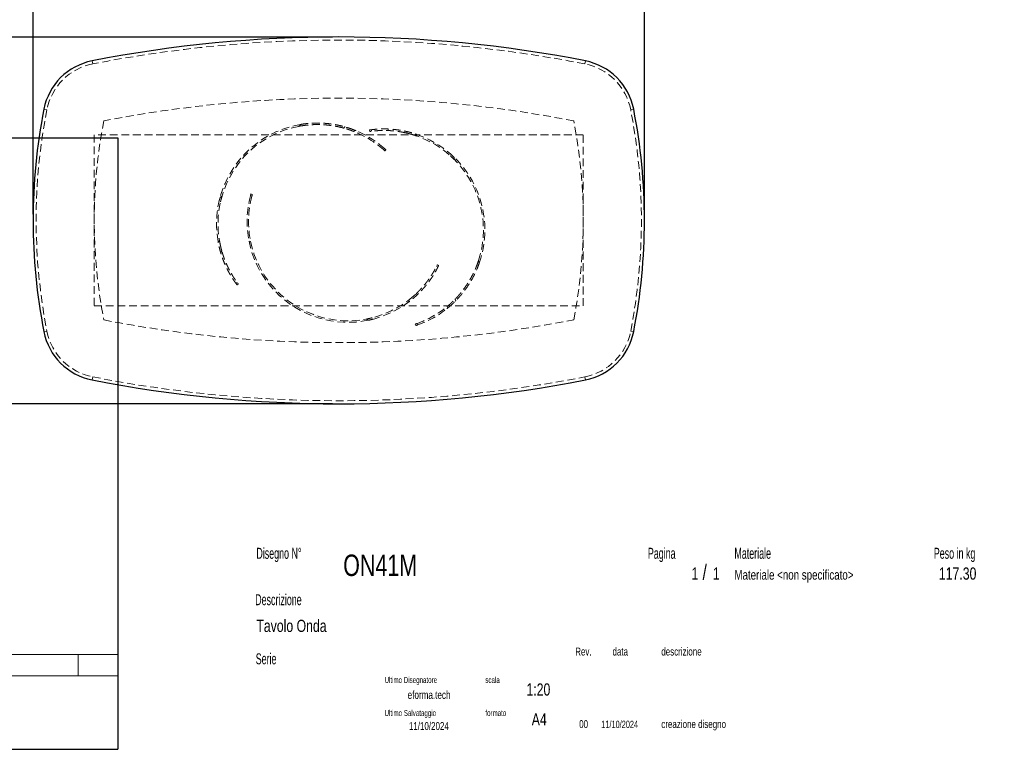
# Model space of a CAD drawing. Header units: millimetres. Extents: x 2 to 291, y 2 to 185.
# Tile 2 of 3: x 130 to 291, y 2 to 122. Entities that reach past the tile are written whole.
import ezdxf

# ---------------------------------------------------------------- set-up
doc = ezdxf.new("R2010")
doc.units = ezdxf.units.MM
doc.linetypes.add('HIDDEN', pattern=[1.905, 1.27, -0.635])
doc.layers.add('FORMAT', color=7, linetype='Continuous')
doc.styles.add('SLDTEXTSTYLE0', font='TXT', dxfattribs={"width": 0.605})
doc.styles.add('SLDTEXTSTYLE1', font='TXT', dxfattribs={"width": 0.75})
doc.dimstyles.new('SLDDIMSTYLE0', dxfattribs={"dimtxt": 1.8, "dimasz": 1.8, "dimexe": 0, "dimexo": 0.0625, "dimgap": 0.45, "dimtad": 1, "dimlfac": 20, "dimrnd": 1e-09, "dimzin": 12, "dimdsep": 46, "dimtxsty": 'SLDTEXTSTYLE1', "dimblk1": 'OBLIQUE', "dimblk2": 'OBLIQUE', "dimsah": 1, "dimcen": 0.09, "dimadec": 0, "dimazin": 3, "dimtfac": 1, "dimtmove": 0, "dimatfit": 0, "dimldrblk": 'OBLIQUE', "dimfxl": 0, "dimfrac": 2, "dimtolj": 1, "dimtzin": 12, "dimarcsym": 0})

# ---------------------------------------------------------------- blocks, each defined once
blk = doc.blocks.new('_Oblique')
at = {"color": 0, "linetype": 'ByBlock', "lineweight": -2}
blk.add_line((-0.5, -0.5), (0.5, 0.5), dxfattribs=at)
blk = doc.blocks.new('_D_1')
at = {"layer": 'FORMAT', "color": 7}
for p, q in [((122.13, 119.01), (122.13, 120.01)), ((181.13, 119.01), (121.13, 119.01)), ((122.13, 119.01), (122.13, 59.01)), ((181.13, 59.01), (121.13, 59.01)), ((122.13, 59.01), (122.13, 58.01))]:
    blk.add_line(p, q, dxfattribs=at)
at = {"layer": 'FORMAT', "color": 7, "xscale": 1.8, "yscale": 1.8}
for p, rotation in [((122.13, 119.01, 17.11), 270.0000000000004), ((122.13, 59.01, 17.11), 90.00000000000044)]:
    blk.add_blockref('_Oblique', p, dxfattribs=dict(at, rotation=rotation))
at = {"layer": 'FORMAT', "color": 7, "insert": (119.81, 86.94), "char_height": 1.8, "attachment_point": 1, "rotation": 90, "style": 'SLDTEXTSTYLE1'}
blk.add_mtext('1200', dxfattribs=at)
blk = doc.blocks.new('_D_2')
at = {"layer": 'FORMAT', "color": 7}
for p, q in [((132.13, 125.83), (131.13, 125.83)), ((132.13, 90.01), (132.13, 126.83)), ((132.13, 125.83), (232.13, 125.83)), ((232.13, 90.01), (232.13, 126.83)), ((232.13, 125.83), (233.13, 125.83))]:
    blk.add_line(p, q, dxfattribs=at)
at = {"layer": 'FORMAT', "color": 7, "xscale": 1.8, "yscale": 1.8}
blk.add_blockref('_Oblique', (132.13, 125.83, 17.11), dxfattribs=at)
at = {"layer": 'FORMAT', "color": 7, "xscale": 1.8, "yscale": 1.8, "rotation": 180.0000000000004}
blk.add_blockref('_Oblique', (232.13, 125.83, 17.11), dxfattribs=at)
at = {"layer": 'FORMAT', "color": 7, "insert": (181.82, 128.15), "char_height": 1.8, "attachment_point": 1, "style": 'SLDTEXTSTYLE1'}
blk.add_mtext('2000', dxfattribs=at)

msp = doc.modelspace()

# ---------------------------------------------------------------- linework, layer by layer
at = {"color": 7, "linetype": 'HIDDEN', "lineweight": 18}
for p, q in [((141.79068, 115.1025), (141.88674, 114.61182)), ((222.47633, 115.1025), (222.38028, 114.61182)), ((134.38879, 107.11415), (133.8981, 107.21022)), ((230.36891, 107.21022), (229.87822, 107.11415)), ((175.57625, 104.39885), (175.85842, 104.704)), ((175.57625, 104.39885), (175.83145, 104.44563)), ((182.86602, 104.12815), (182.91421, 104.11507)), ((183.10515, 104.32155), (182.91421, 104.11507)), ((182.91421, 104.11507), (183.00245, 104.08916)), ((183.10515, 104.32155), (183.06871, 104.33177)), ((183.20249, 104.2919), (183.10515, 104.32155)), ((184.10642, 103.73936), (184.63448, 103.53948)), ((184.76682, 103.75675), (184.58489, 103.56)), ((187.18772, 103.55383), (187.15163, 103.80121)), ((187.50115, 103.59644), (187.46506, 103.84387)), ((193.14369, 103.57424), (193.18237, 103.30907)), ((194.92691, 103.06711), (194.68029, 103.14892)), ((194.83336, 103.09971), (194.87395, 102.82142)), ((142.13351, 103.01404), (142.13351, 75.01404)), ((222.13351, 103.01404), (142.13351, 103.01404)), ((194.78654, 102.84998), (194.90606, 102.80905)), ((222.13351, 75.01404), (222.13351, 103.01404)), ((189.43062, 100.58333), (189.45165, 100.56452)), ((189.43178, 100.58234), (189.60154, 100.76592)), ((189.63887, 100.73244), (189.58927, 100.77649)), ((189.83583, 100.5534), (189.6661, 100.36985)), ((201.02484, 99.31461), (200.71631, 99.59998)), ((201.08483, 98.90335), (201.02484, 99.31461)), ((162.71092, 92.76583), (162.57641, 92.23063)), ((163.04179, 93.01734), (162.71092, 92.76583)), ((167.6803, 93.0512), (167.67136, 93.01689)), ((167.9143, 92.9584), (167.6737, 93.02648)), ((167.75691, 93.33166), (167.99746, 93.26359)), ((167.91394, 92.95691), (167.92118, 92.98418)), ((162.37919, 85.60523), (162.4212, 85.38001)), ((162.3945, 85.51592), (162.61839, 85.68611)), ((162.63269, 85.61147), (162.6148, 85.71206)), ((167.72035, 85.54751), (167.44975, 85.62409)), ((162.79684, 83.80762), (163.01018, 83.96979)), ((204.97976, 82.42667), (204.8972, 82.1807)), ((204.97976, 82.42667), (205.11026, 82.03208)), ((198.12325, 81.4831), (198.34837, 81.37427)), ((198.26369, 81.76653), (198.48877, 81.65772)), ((165.5078, 78.85894), (165.30873, 78.70762)), ((165.69676, 78.60527), (165.49773, 78.45398)), ((193.40804, 75.85907), (193.32649, 75.79752)), ((193.6012, 75.69008), (193.348, 75.81248)), ((193.53278, 75.6392), (193.71024, 75.7755)), ((194.94144, 76.82318), (194.70017, 76.93982)), ((201.18062, 76.14234), (201.11834, 76.08082)), ((201.21539, 76.17819), (201.18062, 76.14234)), ((201.26892, 75.87533), (201.18062, 76.14234)), ((201.19587, 75.8045), (201.26892, 75.87533)), ((201.26892, 75.87533), (201.2955, 75.90228)), ((142.13351, 75.01404), (222.13351, 75.01404)), ((199.97058, 74.69446), (199.88644, 74.94889)), ((186.62155, 72.86612), (186.99573, 72.68523)), ((134.38879, 70.91392), (133.8981, 70.81785)), ((194.71438, 71.80852), (194.63588, 72.04587)), ((194.93665, 72.14864), (194.91002, 72.13935)), ((194.93522, 72.14811), (195.01374, 71.91071)), ((194.98957, 71.90231), (195.02354, 71.91434)), ((230.36891, 70.81785), (229.87822, 70.91392)), ((141.88674, 63.41625), (141.79068, 62.92557)), ((222.38028, 63.41625), (222.47633, 62.92557))]:
    msp.add_line(p, q, dxfattribs=at)
at = {"color": 7, "linetype": 'Continuous', "lineweight": 25}
for centre, radius, start, end in [((182.13351, -90.98596), 210, 78.9241298, 101.0758702), ((143.71177, 105.28877), 10, 101.0758702, 168.9219752), ((220.55524, 105.28877), 10, 11.0780248, 78.9241298), ((226.83351, 89.01404), 94.7, 168.9219752, 191.0780248), ((137.43351, 89.01404), 94.7, 348.9219752, 11.0780248), ((143.71177, 72.7393), 10, 191.0780248, 258.9241298), ((220.55524, 72.7393), 10, 281.0758702, 348.9219752), ((182.13351, 269.01404), 210, 258.9241298, 281.0758702)]:
    msp.add_arc(centre, radius, start, end, dxfattribs=at)
at = {"color": 7, "linetype": 'HIDDEN', "lineweight": 18}
for centre, radius, start, end in [((182.13351, -90.98596), 209.5, 78.9241298, 101.0758702), ((143.71177, 105.28877), 9.5, 101.0758702, 168.9219752), ((220.55524, 105.28877), 9.5, 11.0780248, 78.9241298), ((182.13351, -90.98596), 200, 78.9241298, 101.0758702), ((226.83351, 89.01404), 94.2, 168.9219752, 191.0780248), ((137.43351, 89.01404), 94.2, 348.9219752, 11.0780248), ((226.83351, 89.01404), 84.7, 168.9219752, 191.0780248), ((178.63351, 88.43904), 16.5, 99.6824244, 190.2043082), ((178.63351, 88.43904), 16.5, 96.8661786, 99.6824244), ((137.43351, 89.01404), 84.7, 348.9219752, 11.0780248), ((178.63351, 88.43904), 16.25, 100.8441931, 189.7535737), ((178.63351, 88.43904), 16.25, 48.3553208, 68.5161611), ((178.63351, 88.43904), 16.5, 48.3384199, 68.1784976), ((189.53351, 87.47404), 16.5, 340.7424244, 71.2643082), ((189.53351, 87.47404), 16.25, 341.9041931, 70.8135737), ((183.63351, 88.83904), 16.5, 165.2984199, 191.2356918), ((183.63351, 88.83904), 16.25, 165.3153208, 191.6864263), ((183.63351, 88.83904), 16.5, 191.2356918, 307.1643082), ((183.63351, 88.83904), 16.25, 191.6864263, 306.7135737), ((189.53351, 87.47404), 16.5, 337.9261786, 340.7424244), ((189.53351, 87.47404), 16.25, 289.4153208, 309.5761611), ((189.53351, 87.47404), 16.5, 289.3984199, 309.2384976), ((182.13351, 269.01404), 200, 258.9241298, 281.0758702), ((143.71177, 72.7393), 9.5, 191.0780248, 258.9241298), ((220.55524, 72.7393), 9.5, 281.0758702, 348.9219752), ((182.13351, 269.01404), 209.5, 258.9241298, 281.0758702)]:
    msp.add_arc(centre, radius, start, end, dxfattribs=at)
for points, knots in [([(184.58489, 103.56), (184.51643, 103.58694), (184.43751, 103.61748), (184.25911, 103.6845), (184.15962, 103.72099), (183.9398, 103.7987), (183.81947, 103.83992), (183.65549, 103.89359), (183.62201, 103.90444), (183.55368, 103.92631), (183.51884, 103.93734), (183.41283, 103.97049), (183.34001, 103.99273), (183.11519, 104.05958), (182.95685, 104.10431), (182.62349, 104.19252), (182.44847, 104.236), (182.17339, 104.29907), (182.0796, 104.31973), (181.93575, 104.35004), (181.88721, 104.36004), (181.78951, 104.3797), (181.74032, 104.38936), (181.49274, 104.43678), (181.28942, 104.47191), (180.66466, 104.5671), (180.22844, 104.61698), (179.54715, 104.66493), (179.31854, 104.67622), (178.85893, 104.6891), (178.62789, 104.69069), (177.93157, 104.68051), (177.46311, 104.65376), (176.87358, 104.59389), (176.75547, 104.58059), (176.5189, 104.5513), (176.40056, 104.53533), (176.04637, 104.48354), (175.81094, 104.44381), (175.57625, 104.39885)], [0, 0, 0, 0, 0.0625, 0.0625, 0.125, 0.125, 0.1875, 0.1875, 0.203125, 0.203125, 0.21875, 0.21875, 0.25, 0.25, 0.3125, 0.3125, 0.375, 0.375, 0.40625, 0.40625, 0.421875, 0.421875, 0.4375, 0.4375, 0.5, 0.5, 0.625, 0.625, 0.6875, 0.6875, 0.75, 0.75, 0.875, 0.875, 0.90625, 0.90625, 0.9375, 0.9375, 1, 1, 1, 1]), ([(175.85842, 104.704), (176.32602, 104.78378), (176.79265, 104.84266), (177.72261, 104.92048), (178.18595, 104.9394), (178.87722, 104.93884), (179.10702, 104.93383), (179.39332, 104.92163), (179.45053, 104.91889), (179.56486, 104.91283), (179.62204, 104.9095), (179.79284, 104.89865), (179.90569, 104.8903), (180.46464, 104.84325), (180.89505, 104.78864), (181.51282, 104.68721), (181.71409, 104.65015), (181.95945, 104.60043), (182.00827, 104.5903), (182.10478, 104.56983), (182.15251, 104.55949), (182.29415, 104.52813), (182.38649, 104.50682), (182.65733, 104.44195), (182.82963, 104.39747), (183.15783, 104.30754), (183.31372, 104.2621), (183.53509, 104.19437), (183.60679, 104.17186), (183.71119, 104.13835), (183.74546, 104.12722), (183.81294, 104.10507), (183.84617, 104.09404), (184.00878, 104.03953), (184.12803, 103.99775), (184.3458, 103.91912), (184.44431, 103.88227), (184.62094, 103.81465), (184.69906, 103.78389), (184.76682, 103.75675)], [0, 0, 0, 0, 0.125, 0.125, 0.25, 0.25, 0.3125, 0.3125, 0.328125, 0.328125, 0.34375, 0.34375, 0.375, 0.375, 0.5, 0.5, 0.5625, 0.5625, 0.578125, 0.578125, 0.59375, 0.59375, 0.625, 0.625, 0.6875, 0.6875, 0.75, 0.75, 0.78125, 0.78125, 0.796875, 0.796875, 0.8125, 0.8125, 0.875, 0.875, 0.9375, 0.9375, 1, 1, 1, 1]), ([(184.93035, 103.68794), (184.76022, 103.75744), (184.38594, 103.91034), (183.99546, 104.04244), (183.78248, 104.11449)], [0, 0, 0, 0, 0.454551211, 1, 1, 1, 1]), ([(187.15163, 103.80121), (187.15163, 103.80121), (187.16429, 103.80307), (187.21409, 103.81022), (187.25122, 103.81551), (187.3499, 103.82899), (187.41145, 103.83718), (187.50409, 103.84877), (187.52341, 103.85115), (187.56364, 103.85604), (187.58457, 103.85854), (187.6494, 103.86617), (187.69545, 103.87141), (187.84196, 103.88739), (187.95074, 103.89839), (188.19034, 103.91972), (188.32115, 103.93005), (188.53425, 103.9439), (188.6081, 103.94824), (188.7232, 103.95417), (188.76233, 103.95605), (188.84185, 103.95958), (188.88216, 103.96123), (189.08642, 103.96879), (189.25848, 103.97273), (189.61942, 103.9748), (189.80829, 103.97293), (190.2028, 103.96164), (190.40843, 103.95222), (190.6762, 103.93451), (190.73018, 103.93067), (190.83857, 103.92243), (190.89305, 103.91802), (191.0573, 103.90389), (191.16789, 103.89327), (191.50283, 103.85763), (191.73033, 103.82881), (192.19326, 103.75993), (192.42869, 103.71988), (192.78756, 103.65044), (192.90838, 103.62567), (193.14949, 103.57341), (193.27002, 103.54587), (193.63149, 103.45897), (193.87229, 103.39533), (194.35332, 103.25637), (194.59353, 103.18105), (194.83336, 103.09971)], [0, 0, 0, 0, 0.0625, 0.0625, 0.125, 0.125, 0.1875, 0.1875, 0.203125, 0.203125, 0.21875, 0.21875, 0.25, 0.25, 0.3125, 0.3125, 0.375, 0.375, 0.40625, 0.40625, 0.421875, 0.421875, 0.4375, 0.4375, 0.5, 0.5, 0.5625, 0.5625, 0.625, 0.625, 0.640625, 0.640625, 0.65625, 0.65625, 0.6875, 0.6875, 0.75, 0.75, 0.8125, 0.8125, 0.84375, 0.84375, 0.875, 0.875, 0.9375, 0.9375, 1, 1, 1, 1]), ([(194.87395, 102.82142), (194.6347, 102.90467), (194.39529, 102.98171), (193.91639, 103.1238), (193.6769, 103.18886), (193.19813, 103.30735), (192.95884, 103.36079), (192.66007, 103.42053), (192.60033, 103.43213), (192.4809, 103.45462), (192.42121, 103.46551), (192.24331, 103.49696), (192.1259, 103.51635), (191.77724, 103.57011), (191.54957, 103.60005), (191.10411, 103.64951), (190.88631, 103.66903), (190.56743, 103.69146), (190.46244, 103.69779), (190.30699, 103.7057), (190.25544, 103.70807), (190.15346, 103.71229), (190.10305, 103.71413), (189.85391, 103.7221), (189.66381, 103.72452), (189.30169, 103.72339), (189.12968, 103.71983), (188.88533, 103.71131), (188.80616, 103.70793), (188.69089, 103.70222), (188.65304, 103.70021), (188.57852, 103.69599), (188.54184, 103.69379), (188.36238, 103.68242), (188.23062, 103.67217), (187.98984, 103.651), (187.88083, 103.64008), (187.68543, 103.6189), (187.59904, 103.60866), (187.50555, 103.59701), (187.4876, 103.59474), (187.45333, 103.59035), (187.43699, 103.58823), (187.39033, 103.58212), (187.36236, 103.57836), (187.28778, 103.56819), (187.25043, 103.56287), (187.2004, 103.5557), (187.18772, 103.55383), (187.18772, 103.55383)], [0, 0, 0, 0, 0.0625, 0.0625, 0.125, 0.125, 0.1875, 0.1875, 0.203125, 0.203125, 0.21875, 0.21875, 0.25, 0.25, 0.3125, 0.3125, 0.375, 0.375, 0.40625, 0.40625, 0.421875, 0.421875, 0.4375, 0.4375, 0.5, 0.5, 0.5625, 0.5625, 0.59375, 0.59375, 0.609375, 0.609375, 0.625, 0.625, 0.6875, 0.6875, 0.75, 0.75, 0.8125, 0.8125, 0.828125, 0.828125, 0.84375, 0.84375, 0.875, 0.875, 0.9375, 0.9375, 1, 1, 1, 1]), ([(193.82802, 103.40529), (193.82393, 103.40643), (193.72087, 103.4352), (193.5511, 103.47773), (193.32056, 103.53426), (193.20258, 103.56093), (193.14369, 103.57424)], [0, 0, 0, 0, 0.013581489, 0.342730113, 0.671882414, 1, 1, 1, 1]), ([(193.18237, 103.30907), (193.24653, 103.29399), (193.37509, 103.26377), (193.54761, 103.22171), (193.6611, 103.19091), (193.67836, 103.18622)], [0, 0, 0, 0, 0.457966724, 0.917591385, 1, 1, 1, 1]), ([(189.6661, 100.36985), (189.6661, 100.36985), (189.64648, 100.38808), (189.56872, 100.45928), (189.51058, 100.51226), (189.43178, 100.58234)], [0, 0, 0, 0, 0.5, 0.5, 1, 1, 1, 1]), ([(189.60154, 100.76592), (189.68033, 100.69583), (189.73846, 100.64284), (189.81621, 100.57163), (189.83583, 100.5534), (189.83583, 100.5534)], [0, 0, 0, 0, 0.5, 0.5, 1, 1, 1, 1]), ([(200.35597, 99.59567), (200.47943, 99.48378), (200.72764, 99.2588), (200.96535, 99.02225), (201.08483, 98.90335)], [0, 0, 0, 0, 0.497353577, 1, 1, 1, 1]), ([(162.78862, 92.04449), (162.8268, 92.20667), (162.90357, 92.53276), (162.99556, 92.85524), (163.04179, 93.01734)], [0, 0, 0, 0, 0.497353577, 1, 1, 1, 1]), ([(167.6737, 93.02648), (167.70047, 93.12848), (167.72134, 93.20432), (167.74956, 93.30591), (167.75691, 93.33166), (167.75691, 93.33166)], [0, 0, 0, 0, 0.5, 0.5, 1, 1, 1, 1]), ([(167.99746, 93.26359), (167.99746, 93.26359), (167.99011, 93.23784), (167.9619, 93.13625), (167.94104, 93.06041), (167.9143, 92.9584)], [0, 0, 0, 0, 0.5, 0.5, 1, 1, 1, 1]), ([(165.49773, 78.45398), (165.49773, 78.45398), (165.48997, 78.46416), (165.45962, 78.50428), (165.43703, 78.53422), (165.37748, 78.61405), (165.34053, 78.66395), (165.28556, 78.73942), (165.27412, 78.75517), (165.25038, 78.78801), (165.23806, 78.80511), (165.20002, 78.85816), (165.17314, 78.89592), (165.08826, 79.0164), (165.026, 79.10628), (164.8914, 79.30564), (164.81905, 79.41512), (164.70381, 79.5949), (164.66428, 79.65743), (164.6034, 79.75529), (164.58282, 79.78862), (164.54125, 79.8565), (164.5203, 79.89098), (164.41485, 80.06608), (164.32813, 80.21475), (164.15167, 80.52961), (164.06191, 80.6958), (163.8809, 81.04651), (163.78963, 81.23102), (163.67556, 81.47393), (163.6528, 81.52302), (163.60756, 81.62186), (163.58506, 81.67167), (163.51795, 81.82225), (163.47372, 81.92417), (163.34284, 82.23453), (163.25797, 82.44757), (163.09424, 82.88602), (163.01537, 83.11143), (162.90249, 83.45909), (162.86569, 83.57681), (162.79476, 83.8131), (162.76054, 83.93191), (162.66168, 84.29029), (162.60084, 84.53182), (162.48968, 85.02001), (162.43936, 85.26668), (162.3945, 85.51592)], [0, 0, 0, 0, 0.0625, 0.0625, 0.125, 0.125, 0.1875, 0.1875, 0.203125, 0.203125, 0.21875, 0.21875, 0.25, 0.25, 0.3125, 0.3125, 0.375, 0.375, 0.40625, 0.40625, 0.421875, 0.421875, 0.4375, 0.4375, 0.5, 0.5, 0.5625, 0.5625, 0.625, 0.625, 0.640625, 0.640625, 0.65625, 0.65625, 0.6875, 0.6875, 0.75, 0.75, 0.8125, 0.8125, 0.84375, 0.84375, 0.875, 0.875, 0.9375, 0.9375, 1, 1, 1, 1]), ([(162.61839, 85.68611), (162.66131, 85.43644), (162.70974, 85.18965), (162.81712, 84.7018), (162.87608, 84.46074), (163.00406, 83.98441), (163.07308, 83.74914), (163.16537, 83.45877), (163.18413, 83.40088), (163.22224, 83.28548), (163.24159, 83.22797), (163.30016, 83.05707), (163.34, 82.94494), (163.46167, 82.6138), (163.54564, 82.40008), (163.71791, 81.98631), (163.80622, 81.78626), (163.94089, 81.49635), (163.98615, 81.4014), (164.05445, 81.26154), (164.07733, 81.21527), (164.12298, 81.12399), (164.14576, 81.07899), (164.25935, 80.8571), (164.34922, 80.68956), (164.52543, 80.37321), (164.61178, 80.2244), (164.73748, 80.01469), (164.77874, 79.94704), (164.83952, 79.84892), (164.8596, 79.81678), (164.89934, 79.7536), (164.91902, 79.72257), (165.01581, 79.57103), (165.08854, 79.46067), (165.22358, 79.26021), (165.28589, 79.1701), (165.39897, 79.00934), (165.44974, 78.93869), (165.50517, 78.86252), (165.51585, 78.84791), (165.53627, 78.82004), (165.54603, 78.80676), (165.57396, 78.76889), (165.59078, 78.74623), (165.63577, 78.68588), (165.65849, 78.65577), (165.68899, 78.61547), (165.69676, 78.60527), (165.69676, 78.60527)], [0, 0, 0, 0, 0.0625, 0.0625, 0.125, 0.125, 0.1875, 0.1875, 0.203125, 0.203125, 0.21875, 0.21875, 0.25, 0.25, 0.3125, 0.3125, 0.375, 0.375, 0.40625, 0.40625, 0.421875, 0.421875, 0.4375, 0.4375, 0.5, 0.5, 0.5625, 0.5625, 0.59375, 0.59375, 0.609375, 0.609375, 0.625, 0.625, 0.6875, 0.6875, 0.75, 0.75, 0.8125, 0.8125, 0.828125, 0.828125, 0.84375, 0.84375, 0.875, 0.875, 0.9375, 0.9375, 1, 1, 1, 1]), ([(162.74208, 83.9993), (162.74262, 83.99729), (162.76374, 83.91965), (162.7805, 83.8629), (162.79684, 83.80762)], [0, 0, 0, 0, 0.025838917, 1, 1, 1, 1]), ([(163.01018, 83.96979), (162.99261, 84.03228), (162.95747, 84.15727), (162.91159, 84.32576), (162.88378, 84.4391), (162.87931, 84.45728)], [0, 0, 0, 0, 0.456394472, 0.912786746, 1, 1, 1, 1]), ([(199.88644, 74.94889), (199.94314, 74.99575), (200.00805, 75.05004), (200.15303, 75.17374), (200.23311, 75.24315), (200.40748, 75.39791), (200.50178, 75.48327), (200.6281, 75.6008), (200.65379, 75.62485), (200.70599, 75.67407), (200.73251, 75.69922), (200.81282, 75.77595), (200.86752, 75.82892), (201.03481, 75.99331), (201.15057, 76.11024), (201.38907, 76.35928), (201.51181, 76.49141), (201.70012, 76.70162), (201.76359, 76.7737), (201.85972, 76.88492), (201.89196, 76.92256), (201.95644, 76.99855), (201.9887, 77.03692), (202.15, 77.23064), (202.27912, 77.39157), (202.66475, 77.89226), (202.91949, 78.24986), (203.29111, 78.82287), (203.41162, 79.01748), (203.64529, 79.41346), (203.75849, 79.61488), (204.08651, 80.22918), (204.2898, 80.65208), (204.52267, 81.19697), (204.56818, 81.30676), (204.65703, 81.52797), (204.70031, 81.63925), (204.82638, 81.97428), (204.90553, 82.19953), (204.97976, 82.42667)], [0, 0, 0, 0, 0.0625, 0.0625, 0.125, 0.125, 0.1875, 0.1875, 0.203125, 0.203125, 0.21875, 0.21875, 0.25, 0.25, 0.3125, 0.3125, 0.375, 0.375, 0.40625, 0.40625, 0.421875, 0.421875, 0.4375, 0.4375, 0.5, 0.5, 0.625, 0.625, 0.6875, 0.6875, 0.75, 0.75, 0.875, 0.875, 0.90625, 0.90625, 0.9375, 0.9375, 1, 1, 1, 1]), ([(193.348, 75.81248), (193.55108, 75.96392), (193.74909, 76.11898), (194.13524, 76.43587), (194.32338, 76.59771), (194.68992, 76.92774), (194.86832, 77.09592), (195.0853, 77.30982), (195.12839, 77.35279), (195.21397, 77.43908), (195.25645, 77.4824), (195.38223, 77.61208), (195.46411, 77.69843), (195.7041, 77.95701), (195.85653, 78.12874), (196.14723, 78.46988), (196.2855, 78.63929), (196.48285, 78.89076), (196.54696, 78.97415), (196.64066, 79.09844), (196.67152, 79.1398), (196.73219, 79.22188), (196.76197, 79.26259), (196.90825, 79.46442), (197.01684, 79.62048), (197.21892, 79.92097), (197.31241, 80.0654), (197.44234, 80.27252), (197.48393, 80.33997), (197.54383, 80.43862), (197.56338, 80.47109), (197.60167, 80.53516), (197.62041, 80.56677), (197.7116, 80.72174), (197.77699, 80.8366), (197.89445, 81.04784), (197.94652, 81.14424), (198.03853, 81.31791), (198.07848, 81.39519), (198.12125, 81.47914), (198.12944, 81.49528), (198.14502, 81.52611), (198.15242, 81.54083), (198.17352, 81.5829), (198.18609, 81.60816), (198.21948, 81.67563), (198.23601, 81.70953), (198.25812, 81.75498), (198.26369, 81.76653), (198.26369, 81.76653)], [0, 0, 0, 0, 0.0625, 0.0625, 0.125, 0.125, 0.1875, 0.1875, 0.203125, 0.203125, 0.21875, 0.21875, 0.25, 0.25, 0.3125, 0.3125, 0.375, 0.375, 0.40625, 0.40625, 0.421875, 0.421875, 0.4375, 0.4375, 0.5, 0.5, 0.5625, 0.5625, 0.59375, 0.59375, 0.609375, 0.609375, 0.625, 0.625, 0.6875, 0.6875, 0.75, 0.75, 0.8125, 0.8125, 0.828125, 0.828125, 0.84375, 0.84375, 0.875, 0.875, 0.9375, 0.9375, 1, 1, 1, 1]), ([(198.48877, 81.65772), (198.48877, 81.65772), (198.48321, 81.64619), (198.46121, 81.60095), (198.44477, 81.56724), (198.4006, 81.47797), (198.37288, 81.42241), (198.33054, 81.3392), (198.32168, 81.32187), (198.30318, 81.28581), (198.29352, 81.26708), (198.26348, 81.20912), (198.24201, 81.16805), (198.17311, 81.03777), (198.12122, 80.94153), (198.00455, 80.73117), (197.93977, 80.61705), (197.83177, 80.43283), (197.79396, 80.36924), (197.73434, 80.27061), (197.71396, 80.23715), (197.6723, 80.16933), (197.65106, 80.13503), (197.54281, 79.96165), (197.44961, 79.81696), (197.24897, 79.51692), (197.14153, 79.36157), (196.911, 79.04123), (196.78792, 78.87623), (196.62313, 78.66443), (196.58969, 78.62189), (196.5221, 78.53675), (196.48791, 78.49411), (196.38412, 78.36603), (196.31333, 78.2804), (196.09603, 78.02303), (195.94462, 77.85081), (195.62805, 77.50609), (195.46289, 77.3336), (195.20419, 77.07536), (195.11595, 76.9892), (194.9375, 76.81884), (194.84712, 76.73448), (194.5725, 76.48388), (194.3848, 76.32016), (194.00006, 75.99975), (193.80301, 75.84306), (193.6012, 75.69008)], [0, 0, 0, 0, 0.0625, 0.0625, 0.125, 0.125, 0.1875, 0.1875, 0.203125, 0.203125, 0.21875, 0.21875, 0.25, 0.25, 0.3125, 0.3125, 0.375, 0.375, 0.40625, 0.40625, 0.421875, 0.421875, 0.4375, 0.4375, 0.5, 0.5, 0.5625, 0.5625, 0.625, 0.625, 0.640625, 0.640625, 0.65625, 0.65625, 0.6875, 0.6875, 0.75, 0.75, 0.8125, 0.8125, 0.84375, 0.84375, 0.875, 0.875, 0.9375, 0.9375, 1, 1, 1, 1]), ([(205.11026, 82.03208), (204.95381, 81.58427), (204.77954, 81.14741), (204.39764, 80.29592), (204.18999, 79.88128), (203.855, 79.2766), (203.73942, 79.07792), (203.5902, 78.83328), (203.56012, 78.78454), (203.49949, 78.68743), (203.46891, 78.639), (203.37676, 78.49477), (203.31485, 78.40006), (203.0032, 77.93366), (202.74714, 77.58343), (202.35944, 77.09189), (202.22961, 76.93368), (202.06737, 76.74302), (202.03489, 76.7052), (201.97027, 76.63064), (201.93812, 76.59388), (201.84215, 76.4851), (201.77881, 76.4146), (201.59099, 76.20898), (201.46868, 76.07971), (201.23117, 75.83601), (201.11597, 75.72158), (200.94958, 75.56063), (200.89518, 75.50877), (200.81534, 75.43362), (200.78902, 75.40902), (200.73699, 75.36068), (200.71125, 75.33693), (200.58485, 75.22102), (200.49059, 75.13687), (200.31641, 74.98434), (200.23648, 74.91596), (200.09184, 74.79411), (200.02712, 74.74064), (199.97058, 74.69446)], [0, 0, 0, 0, 0.125, 0.125, 0.25, 0.25, 0.3125, 0.3125, 0.328125, 0.328125, 0.34375, 0.34375, 0.375, 0.375, 0.5, 0.5, 0.5625, 0.5625, 0.578125, 0.578125, 0.59375, 0.59375, 0.625, 0.625, 0.6875, 0.6875, 0.75, 0.75, 0.78125, 0.78125, 0.796875, 0.796875, 0.8125, 0.8125, 0.875, 0.875, 0.9375, 0.9375, 1, 1, 1, 1]), ([(194.70017, 76.93982), (194.65244, 76.89582), (194.55697, 76.80784), (194.42758, 76.69056), (194.33917, 76.61438), (194.32499, 76.60216)], [0, 0, 0, 0, 0.4563944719, 0.9127867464, 1, 1, 1, 1]), ([(194.79542, 76.68747), (194.79696, 76.68887), (194.85659, 76.74289), (194.89957, 76.78356), (194.94144, 76.82318)], [0, 0, 0, 0, 0.025838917, 1, 1, 1, 1]), ([(200.73212, 75.69949), (200.58038, 75.55801), (200.28566, 75.28319), (199.9807, 75.02926), (199.83274, 74.90606)], [0, 0, 0, 0, 0.514826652, 1, 1, 1, 1]), ([(199.83123, 74.58466), (199.97438, 74.69991), (200.2893, 74.95346), (200.59384, 75.23126), (200.75996, 75.38278)], [0, 0, 0, 0, 0.454551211, 1, 1, 1, 1]), ([(187.60345, 73.08152), (187.44159, 73.04203), (187.11613, 72.96262), (186.78699, 72.8984), (186.62155, 72.86612)], [0, 0, 0, 0, 0.497353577, 1, 1, 1, 1]), ([(186.99573, 72.68523), (187.20052, 72.72852), (187.44251, 72.77966), (187.68066, 72.84433), (187.71726, 72.85427)], [0, 0, 0, 0, 0.846318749, 1, 1, 1, 1]), ([(194.63588, 72.04587), (194.63588, 72.04587), (194.66133, 72.05422), (194.76127, 72.08782), (194.83577, 72.11306), (194.93522, 72.14811)], [0, 0, 0, 0, 0.5, 0.5, 1, 1, 1, 1]), ([(195.01374, 71.91071), (194.91427, 71.87569), (194.83977, 71.85045), (194.73983, 71.81686), (194.71438, 71.80852), (194.71438, 71.80852)], [0, 0, 0, 0, 0.5, 0.5, 1, 1, 1, 1])]:
    msp.add_open_spline(points, degree=3, knots=knots, dxfattribs=at)
at = {"layer": 'FORMAT', "color": 251, "true_color": 0x484848}
for p, q in [((2.5, 102.5), (146, 102.5)), ((146, 102.5), (146, 2.5)), ((2.5, 2.5), (146, 2.5))]:
    msp.add_line(p, q, dxfattribs=at)
at = {"layer": 'FORMAT', "color": 251, "lineweight": 18, "true_color": 0x484848}
for p, q in [((146, 18), (84, 18)), ((139.5, 18), (139.5, 14.5)), ((84, 14.5), (146, 14.5))]:
    msp.add_line(p, q, dxfattribs=at)

# ---------------------------------------------------------------- texts
at = {"color": 18, "linetype": 'Continuous', "lineweight": 0, "true_color": 0x060606, "insert": (280.29073, 32.24796), "char_height": 2, "attachment_point": 1, "style": 'SLDTEXTSTYLE1'}
msp.add_mtext('117.30', dxfattribs=at)
at = {"layer": 'FORMAT', "color": 18, "true_color": 0x060606}
for s, insert, char_height, attachment_point, style in [('Disegno N°', (168.65209, 35.46055), 1.8, 1, 'SLDTEXTSTYLE0'), ('Pagina', (232.68578, 35.4642), 1.8, 1, 'SLDTEXTSTYLE0'), ('Materiale', (246.84637, 35.4642), 1.8, 1, 'SLDTEXTSTYLE0'), ('Peso in kg', (279.45834, 35.4642), 1.8, 1, 'SLDTEXTSTYLE0'), ('ON41M', (182.85785, 34.35127), 3.5, 1, 'SLDTEXTSTYLE1'), ('1', (239.82456, 32.24796), 2, 1, 'SLDTEXTSTYLE1'), ('/', (241.64155, 32.74597), 2.5, 1, 'SLDTEXTSTYLE1'), ('1', (243.32047, 32.24796), 2, 1, 'SLDTEXTSTYLE1'), ('Materiale <non specificato>', (246.84637, 31.8349), 1.5875, 1, 'SLDTEXTSTYLE1'), ('Descrizione', (168.45959, 27.87301), 1.8, 1, 'SLDTEXTSTYLE0'), ('Tavolo Onda', (168.65209, 23.69153), 2, 1, 'SLDTEXTSTYLE1'), ('Serie', (168.54671, 18.20074), 1.8, 1, 'SLDTEXTSTYLE0'), ('Rev.', (220.80434, 19.14061), 1.3, 1, 'SLDTEXTSTYLE1'), ('data', (226.90583, 19.14061), 1.3, 1, 'SLDTEXTSTYLE1'), ('descrizione', (234.88928, 19.14061), 1.3, 1, 'SLDTEXTSTYLE1'), ('Ultimo Disegnatore', (189.61829, 14.3444), 1, 1, 'SLDTEXTSTYLE0'), ('scala', (206.10636, 14.3444), 1, 1, 'SLDTEXTSTYLE0'), ('1:20', (212.8317, 13.28812), 2, 1, 'SLDTEXTSTYLE1'), ('Ultimo Salvataggio', (189.61829, 8.93841), 1, 1, 'SLDTEXTSTYLE0'), ('formato', (206.10636, 8.93841), 1, 1, 'SLDTEXTSTYLE0'), ('A4', (213.69281, 8.39825), 2, 1, 'SLDTEXTSTYLE1'), ('11/10/2024', (196.86819, 6.95548), 1.3, 2, 'SLDTEXTSTYLE1'), ('00', (221.45534, 7.2775), 1.3, 1, 'SLDTEXTSTYLE1'), ('11/10/2024', (225.06555, 7.1779), 1.2, 1, 'SLDTEXTSTYLE1'), ('creazione disegno', (234.88928, 7.2775), 1.3, 1, 'SLDTEXTSTYLE1')]:
    msp.add_mtext(s, dxfattribs=dict(at, insert=insert, char_height=char_height, attachment_point=attachment_point, style=style))
at = {"layer": 'FORMAT', "color": 18, "true_color": 0x020202, "insert": (196.90354, 12.06285), "char_height": 1.3229167, "attachment_point": 2, "style": 'SLDTEXTSTYLE1'}
msp.add_mtext('eforma.tech', dxfattribs=at)

# ---------------------------------------------------------------- dimensions: what is measured, and where the dimension line sits
at = {"layer": 'FORMAT', "color": 7}
dim = msp.add_linear_dim(base=(232.13351, 125.82639), p1=(132.13351, 89.01404), p2=(232.13351, 89.01404), dimstyle='SLDDIMSTYLE0', dxfattribs=at)
dim.commit()
dim.dimension.update_dxf_attribs({"geometry": '_D_2', "text_midpoint": (184.48273, 125.82639), "dimtype": 160})
dim = msp.add_linear_dim(base=(122.13351, 59.01404), p1=(182.13351, 119.01404), p2=(182.13351, 59.01404), angle=90, dimstyle='SLDDIMSTYLE0', dxfattribs=at)
dim.commit()
dim.dimension.update_dxf_attribs({"geometry": '_D_1', "text_midpoint": (122.13351, 89.60347), "dimtype": 160})

doc.saveas('drawing.dxf')
